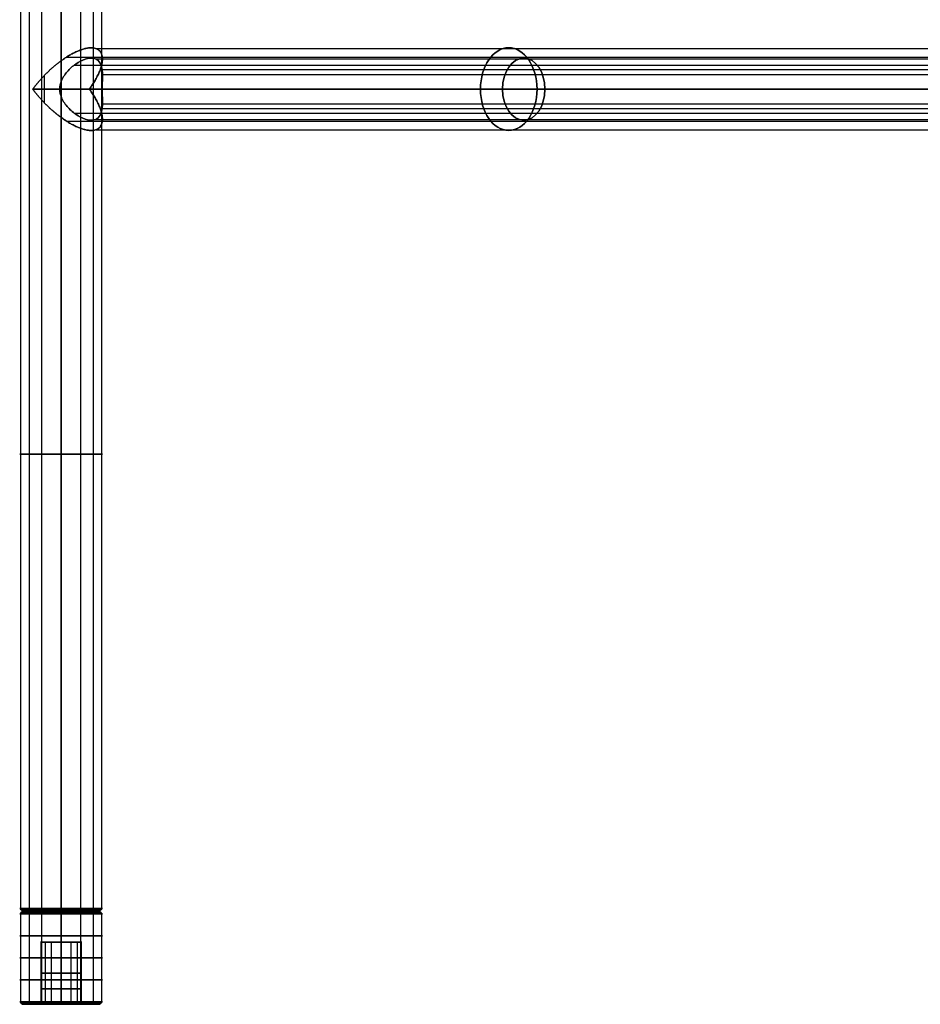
# Model space of a CAD drawing. Header units: millimetres. Extents: x -710 to 710, y 0 to 382.
# Tile 1 of 8: x -710 to -536, y 0 to 190. Entities that reach past the tile are written whole.
import ezdxf

# ---------------------------------------------------------------- set-up
doc = ezdxf.new("R2010")
doc.units = ezdxf.units.MM
doc.header["$MEASUREMENT"] = 0
for name, color, linetype in [('IGES LEVEL 1', 7, 'Continuous'), ('IGES LEVEL 18', 7, 'Continuous'), ('IGES LEVEL 19', 7, 'Continuous'), ('IGES LEVEL 4', 7, 'Continuous'), ('IGES LEVEL 5', 7, 'Continuous'), ('IGES LEVEL 8', 7, 'Continuous')]:
    doc.layers.add(name, color=color, linetype=linetype)

msp = doc.modelspace()

# ---------------------------------------------------------------- linework, layer by layer
at = {"layer": 'IGES LEVEL 1', "color": 252, "extrusion": (0, 1, 0)}
for centre, radius, start, end in [((702, -327, 106.38), 8, 270, 90), ((702, -327, 106.38), 8, 90, 270), ((702, -327, 18.5), 8, 270, 90), ((702, -327, 18.5), 8, 270, 90), ((702, -327, 18.37), 7.88, 270, 90), ((702, -327, 18.25), 7.75, 270, 90), ((702, -327, 18.12), 7.62, 270, 90), ((702, -327, 18), 7.5, 270, 90), ((702, -327, 18), 7.5, 270, 90), ((702, -327, 18.5), 8, 90, 270), ((702, -327, 18.5), 8, 90, 270), ((702, -327, 18.37), 7.88, 90, 270), ((702, -327, 18.25), 7.75, 90, 270), ((702, -327, 18.12), 7.62, 90, 270), ((702, -327, 18), 7.5, 90, 270), ((702, -327, 18), 7.5, 90, 270)]:
    msp.add_arc(centre, radius, start, end, dxfattribs=at)
at = {"layer": 'IGES LEVEL 1', "extrusion": (0, 1, 0)}
for centre, radius, start, end in [((702, -327, 18.5), 8, 270, 90), ((702, -327, 18), 7.5, 270, 90), ((702, -327, 18.5), 8, 90, 270), ((702, -327, 18), 7.5, 90, 270)]:
    msp.add_arc(centre, radius, start, end, dxfattribs=at)
at = {"layer": 'IGES LEVEL 1', "color": 252}
for points in [[(-709.85, 370, -325.44), (-709.85, 194.25, -325.44), (-709.85, 18.5, -325.44)], [(-708.18, 370, -332.08), (-708.18, 194.25, -332.08), (-708.18, 18.5, -332.08)], [(-705.77, 370, -319.94), (-705.77, 194.25, -319.94), (-705.77, 18.5, -319.94)], [(-702, 18.5, -319), (-702, 194.25, -319), (-702, 370, -319)], [(-702, 370, -335), (-702, 194.25, -335), (-702, 18.5, -335)], [(-702, 18.5, -335), (-702, 194.25, -335), (-702, 370, -335)], [(-702, 370, -319), (-702, 194.25, -319), (-702, 18.5, -319)], [(-698.23, 370, -319.94), (-698.23, 194.25, -319.94), (-698.23, 18.5, -319.94)], [(-695.82, 370, -332.08), (-695.82, 194.25, -332.08), (-695.82, 18.5, -332.08)], [(-694.15, 370, -325.44), (-694.15, 194.25, -325.44), (-694.15, 18.5, -325.44)], [(-709.36, 18, -328.46), (-709.6, 18.25, -328.51), (-709.85, 18.5, -328.56)], [(-709.5, 18, -327), (-702, 18, -327), (-694.5, 18, -327)], [(-707.8, 18, -322.24), (-707.99, 18.25, -322.08), (-708.18, 18.5, -321.92)], [(-705.54, 18, -333.61), (-705.65, 18.25, -333.83), (-705.77, 18.5, -334.06)], [(-702, 18.5, -335), (-702, 18.25, -334.75), (-702, 18, -334.5)], [(-702, 18, -319.5), (-702, 18.25, -319.25), (-702, 18.5, -319)], [(-702, 18.5, -319), (-702, 18.25, -319.25), (-702, 18, -319.5)], [(-702, 18, -334.5), (-702, 18.25, -334.75), (-702, 18.5, -335)], [(-702, 18, -334.5), (-702, 18, -327), (-702, 18, -319.5)], [(-698.46, 18, -333.61), (-698.35, 18.25, -333.83), (-698.23, 18.5, -334.06)], [(-696.2, 18, -322.24), (-696.01, 18.25, -322.08), (-695.82, 18.5, -321.92)], [(-694.64, 18, -328.46), (-694.4, 18.25, -328.51), (-694.15, 18.5, -328.56)]]:
    msp.add_open_spline(points, degree=2, dxfattribs=at)
at = {"layer": 'IGES LEVEL 1'}
for points in [[(-702, 18.5, -335), (-702, 194.25, -335), (-702, 370, -335)], [(-702, 370, -319), (-702, 194.25, -319), (-702, 18.5, -319)], [(-702, 18.5, -319), (-702, 18.25, -319.25), (-702, 18, -319.5)], [(-702, 18, -334.5), (-702, 18.25, -334.75), (-702, 18.5, -335)]]:
    msp.add_open_spline(points, degree=2, dxfattribs=at)
at = {"layer": 'IGES LEVEL 18', "color": 252, "extrusion": (0.729573, 0, -0.683903)}
for centre, radius, start, end in [((177, -241.53, -617.13), 8, 270, 90), ((177, -241.53, -613.14), 6, 270, 90), ((177, -241.53, -617.13), 8, 90, 270), ((177, -241.53, -613.14), 6, 90, 270)]:
    msp.add_arc(centre, radius, start, end, dxfattribs=at)
at = {"layer": 'IGES LEVEL 18', "color": 252, "extrusion": (0, 1, 0)}
for start, end in [(271.7398, 313.1494), (133.1494, 174.559)]:
    msp.add_arc((702, 327, 177), 8, start, end, dxfattribs=at)
at = {"layer": 'IGES LEVEL 18'}
for points, weights in [([(-702, 182.47, 319), (-693.43, 188.73, 319), (-690.27, 185.57, 326.97), (-696.53, 177, 332.84)], [1, 0.578475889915, 0.578475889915, 1]), ([(-707.47, 177, 321.16), (-705.97, 179.06, 319.76), (-704.06, 180.97, 319), (-702, 182.47, 319)], [1, 0.953292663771, 0.953292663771, 1]), ([(-702, 171.53, 319), (-704.06, 173.03, 319), (-705.97, 174.94, 319.76), (-707.47, 177, 321.16)], [1, 0.953292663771, 0.953292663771, 1]), ([(-696.53, 177, 332.84), (-690.27, 168.43, 326.97), (-693.43, 165.27, 319), (-702, 171.53, 319)], [1, 0.578475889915, 0.578475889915, 1])]:
    msp.add_rational_spline(points, weights, degree=3, dxfattribs=at)
at = {"layer": 'IGES LEVEL 18', "color": 252}
for points, weights in [([(-702, 182.47, 319), (-693.43, 188.73, 319), (-690.27, 185.57, 326.97), (-696.53, 177, 332.84)], [1, 0.578475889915, 0.578475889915, 1]), ([(-702, 182.47, 319), (-693.43, 188.73, 319), (-690.27, 185.57, 326.97), (-696.53, 177, 332.84)], [1, 0.578475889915, 0.578475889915, 1]), ([(-707.47, 177, 321.16), (-705.97, 179.06, 319.76), (-704.06, 180.97, 319), (-702, 182.47, 319)], [1, 0.953292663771, 0.953292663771, 1]), ([(-707.47, 177, 321.16), (-705.97, 179.06, 319.76), (-704.06, 180.97, 319), (-702, 182.47, 319)], [1, 0.953292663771, 0.953292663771, 1]), ([(-702, 171.53, 319), (-704.06, 173.03, 319), (-705.97, 174.94, 319.76), (-707.47, 177, 321.16)], [1, 0.953292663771, 0.953292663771, 1]), ([(-702, 171.53, 319), (-704.06, 173.03, 319), (-705.97, 174.94, 319.76), (-707.47, 177, 321.16)], [1, 0.953292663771, 0.953292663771, 1]), ([(-696.53, 177, 332.84), (-690.27, 168.43, 326.97), (-693.43, 165.27, 319), (-702, 171.53, 319)], [1, 0.578475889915, 0.578475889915, 1]), ([(-696.53, 177, 332.84), (-690.27, 168.43, 326.97), (-693.43, 165.27, 319), (-702, 171.53, 319)], [1, 0.578475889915, 0.578475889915, 1])]:
    msp.add_rational_spline(points, weights, degree=3, dxfattribs=at)
for points in [[(-695.21, 184.85, 322.77), (-523.04, 184.85, 161.39), (-350.88, 184.85, 0)], [(-700.96, 183.18, 319.07), (-530.77, 183.18, 159.53), (-360.58, 183.18, 0)], [(-695.43, 182.88, 322.44), (-523.44, 182.88, 161.22), (-351.45, 182.88, 0)], [(-694.21, 183.92, 325.2), (-694.21, 182.69, 325.2), (-694.21, 181.46, 325.2)], [(-702, 182.47, 319), (-702, 180.43, 319), (-702, 178.39, 319)], [(-702, 178.39, 319), (-702, 180.43, 319), (-702, 182.47, 319)], [(-699.47, 181.64, 319.41), (-529.1, 181.64, 159.71), (-358.73, 181.64, 0)], [(-705.29, 179.59, 319.71), (-705.29, 177, 319.71), (-705.29, 174.41, 319.71)], [(-694.42, 180.77, 329.57), (-522.21, 180.77, 168.14), (-350, 180.77, 6.71)], [(-694, 179.83, 326.76), (-522, 179.83, 165.52), (-350, 179.83, 4.29)], [(-707.47, 177, 321.16), (-536.17, 177, 160.58), (-364.86, 177)], [(-364.86, 177), (-536.17, 177, 160.58), (-707.47, 177, 321.16)], [(-361.94, 177), (-532.09, 177, 159.5), (-702.24, 177, 319)], [(-702.24, 177, 319), (-532.09, 177, 159.5), (-361.94, 177)], [(-702, 175.61, 319), (-702, 173.57, 319), (-702, 171.53, 319)], [(-702, 171.53, 319), (-702, 173.57, 319), (-702, 175.61, 319)], [(-350, 177, 8), (-523.26, 177, 170.42), (-696.53, 177, 332.84)], [(-696.53, 177, 332.84), (-523.26, 177, 170.42), (-350, 177, 8)], [(-694.04, 177, 327.76), (-522.02, 177, 166.51), (-350, 177, 5.26)], [(-350, 177, 5.26), (-522.02, 177, 166.51), (-694.04, 177, 327.76)], [(-694, 174.17, 326.76), (-522, 174.17, 165.52), (-350, 174.17, 4.29)], [(-699.47, 172.36, 319.41), (-529.1, 172.36, 159.71), (-358.73, 172.36, 0)], [(-694.42, 173.23, 329.57), (-522.21, 173.23, 168.14), (-350, 173.23, 6.71)], [(-694.21, 172.54, 325.2), (-694.21, 171.31, 325.2), (-694.21, 170.08, 325.2)], [(-700.96, 170.82, 319.07), (-530.77, 170.82, 159.53), (-360.58, 170.82, 0)], [(-695.43, 171.12, 322.44), (-523.44, 171.12, 161.22), (-351.45, 171.12, 0)], [(-695.21, 169.15, 322.77), (-523.04, 169.15, 161.39), (-350.88, 169.15, 0)]]:
    msp.add_open_spline(points, degree=2, dxfattribs=at)
at = {"layer": 'IGES LEVEL 18'}
for points, knots in [([(-694.04, 177, 327.76), (-694.04, 177.77, 327.76), (-694.01, 178.52, 327.52), (-693.99, 179.86, 326.79), (-694.01, 180.46, 326.3), (-694.19, 181.5, 325.19), (-694.34, 181.95, 324.58), (-694.87, 182.64, 323.3), (-695.24, 182.87, 322.65), (-696.18, 183.05, 321.46), (-696.75, 182.99, 320.92), (-697.95, 182.6, 320.06), (-698.58, 182.27, 319.74), (-699.77, 181.44, 319.29), (-700.34, 180.93, 319.16), (-701.33, 179.77, 319.01), (-701.75, 179.11, 319), (-702, 178.39, 319)], [0, 0, 0, 0, 0.125, 0.125, 0.25, 0.25, 0.375, 0.375, 0.5, 0.5, 0.625, 0.625, 0.75, 0.75, 0.875, 0.875, 1, 1, 1, 1]), ([(-702.24, 177, 319), (-702.24, 177.24, 319), (-702.22, 177.48, 319), (-702.14, 177.94, 319), (-702.08, 178.17, 319), (-702, 178.39, 319)], [0, 0, 0, 0, 0.5, 0.5, 1, 1, 1, 1]), ([(-702, 175.61, 319), (-702.08, 175.83, 319), (-702.14, 176.06, 319), (-702.22, 176.53, 319), (-702.24, 176.76, 319), (-702.24, 177, 319)], [0, 0, 0, 0, 0.5, 0.5, 1, 1, 1, 1]), ([(-702, 175.61, 319), (-701.75, 174.88, 319), (-701.33, 174.23, 319.01), (-700.34, 173.07, 319.16), (-699.77, 172.56, 319.29), (-698.57, 171.73, 319.74), (-697.94, 171.4, 320.07), (-696.73, 171.01, 320.93), (-696.16, 170.95, 321.48), (-695.23, 171.13, 322.67), (-694.86, 171.37, 323.33), (-694.35, 172.05, 324.58), (-694.19, 172.5, 325.19), (-694.01, 173.54, 326.3), (-693.99, 174.14, 326.79), (-694.01, 175.47, 327.52), (-694.04, 176.23, 327.76), (-694.04, 177, 327.76)], [0, 0, 0, 0, 0.125, 0.125, 0.25, 0.25, 0.375, 0.375, 0.5, 0.5, 0.625, 0.625, 0.75, 0.75, 0.875, 0.875, 1, 1, 1, 1])]:
    msp.add_open_spline(points, degree=3, knots=knots, dxfattribs=at)
at = {"layer": 'IGES LEVEL 18', "color": 252}
for points, knots in [([(-702, 178.39, 319), (-701.75, 179.11, 319), (-701.33, 179.77, 319.01), (-700.34, 180.93, 319.16), (-699.77, 181.44, 319.29), (-698.58, 182.27, 319.74), (-697.95, 182.6, 320.06), (-696.75, 182.99, 320.92), (-696.18, 183.05, 321.46), (-695.24, 182.87, 322.65), (-694.87, 182.64, 323.3), (-694.34, 181.95, 324.58), (-694.19, 181.5, 325.19), (-694.01, 180.46, 326.3), (-693.99, 179.86, 326.79), (-694.01, 178.52, 327.52), (-694.04, 177.77, 327.76), (-694.04, 177, 327.76)], [4, 4, 4, 4, 4.125, 4.125, 4.25, 4.25, 4.375, 4.375, 4.5, 4.5, 4.625, 4.625, 4.75, 4.75, 4.875, 4.875, 5, 5, 5, 5]), ([(-694.04, 177, 327.76), (-694.04, 177.77, 327.76), (-694.01, 178.52, 327.52), (-693.99, 179.86, 326.79), (-694.01, 180.46, 326.3), (-694.19, 181.5, 325.19), (-694.34, 181.95, 324.58), (-694.87, 182.64, 323.3), (-695.24, 182.87, 322.65), (-696.18, 183.05, 321.46), (-696.75, 182.99, 320.92), (-697.95, 182.6, 320.06), (-698.58, 182.27, 319.74), (-699.77, 181.44, 319.29), (-700.34, 180.93, 319.16), (-701.33, 179.77, 319.01), (-701.75, 179.11, 319), (-702, 178.39, 319)], [3, 3, 3, 3, 3.125, 3.125, 3.25, 3.25, 3.375, 3.375, 3.5, 3.5, 3.625, 3.625, 3.75, 3.75, 3.875, 3.875, 4, 4, 4, 4]), ([(-702, 178.39, 319), (-702.08, 178.17, 319), (-702.14, 177.94, 319), (-702.22, 177.48, 319), (-702.24, 177.24, 319), (-702.24, 177, 319)], [0, 0, 0, 0, 0.5, 0.5, 1, 1, 1, 1]), ([(-702.24, 177, 319), (-702.24, 177.24, 319), (-702.22, 177.48, 319), (-702.14, 177.94, 319), (-702.08, 178.17, 319), (-702, 178.39, 319)], [3, 3, 3, 3, 3.5, 3.5, 4, 4, 4, 4]), ([(-702.24, 177, 319), (-702.24, 176.76, 319), (-702.22, 176.53, 319), (-702.14, 176.06, 319), (-702.08, 175.83, 319), (-702, 175.61, 319)], [1, 1, 1, 1, 1.5, 1.5, 2, 2, 2, 2]), ([(-702, 175.61, 319), (-702.08, 175.83, 319), (-702.14, 176.06, 319), (-702.22, 176.53, 319), (-702.24, 176.76, 319), (-702.24, 177, 319)], [0, 0, 0, 0, 0.5, 0.5, 1, 1, 1, 1]), ([(-694.04, 177, 327.76), (-694.04, 176.23, 327.76), (-694.01, 175.47, 327.52), (-693.99, 174.14, 326.79), (-694.01, 173.54, 326.3), (-694.19, 172.5, 325.19), (-694.35, 172.05, 324.58), (-694.86, 171.37, 323.33), (-695.23, 171.13, 322.67), (-696.16, 170.95, 321.48), (-696.73, 171.01, 320.93), (-697.94, 171.4, 320.07), (-698.57, 171.73, 319.74), (-699.77, 172.56, 319.29), (-700.34, 173.07, 319.16), (-701.33, 174.23, 319.01), (-701.75, 174.88, 319), (-702, 175.61, 319)], [5, 5, 5, 5, 5.125, 5.125, 5.25, 5.25, 5.375, 5.375, 5.5, 5.5, 5.625, 5.625, 5.75, 5.75, 5.875, 5.875, 6, 6, 6, 6]), ([(-702, 175.61, 319), (-701.75, 174.88, 319), (-701.33, 174.23, 319.01), (-700.34, 173.07, 319.16), (-699.77, 172.56, 319.29), (-698.57, 171.73, 319.74), (-697.94, 171.4, 320.07), (-696.73, 171.01, 320.93), (-696.16, 170.95, 321.48), (-695.23, 171.13, 322.67), (-694.86, 171.37, 323.33), (-694.35, 172.05, 324.58), (-694.19, 172.5, 325.19), (-694.01, 173.54, 326.3), (-693.99, 174.14, 326.79), (-694.01, 175.47, 327.52), (-694.04, 176.23, 327.76), (-694.04, 177, 327.76)], [2, 2, 2, 2, 2.125, 2.125, 2.25, 2.25, 2.375, 2.375, 2.5, 2.5, 2.625, 2.625, 2.75, 2.75, 2.875, 2.875, 3, 3, 3, 3])]:
    msp.add_open_spline(points, degree=3, knots=knots, dxfattribs=at)
at = {"layer": 'IGES LEVEL 18'}
for points in [[(-702, 178.39, 319), (-702, 180.43, 319), (-702, 182.47, 319)], [(-364.86, 177), (-536.17, 177, 160.58), (-707.47, 177, 321.16)], [(-702.24, 177, 319), (-532.09, 177, 159.5), (-361.94, 177)], [(-702, 171.53, 319), (-702, 173.57, 319), (-702, 175.61, 319)], [(-696.53, 177, 332.84), (-523.26, 177, 170.42), (-350, 177, 8)], [(-350, 177, 5.26), (-522.02, 177, 166.51), (-694.04, 177, 327.76)]]:
    msp.add_open_spline(points, degree=2, dxfattribs=at)
at = {"layer": 'IGES LEVEL 19', "color": 252, "extrusion": (0.729573, 0, 0.683903)}
for centre, radius, start, end in [((177, 241.53, -617.13), 8, 270, 90), ((177, 241.53, -613.14), 6, 270, 90), ((177, 241.53, -617.13), 8, 90, 270), ((177, 241.53, -613.14), 6, 90, 270)]:
    msp.add_arc(centre, radius, start, end, dxfattribs=at)
at = {"layer": 'IGES LEVEL 19', "color": 252, "extrusion": (0, 1, 0)}
for start, end in [(46.8506, 88.2602), (185.441, 226.8506)]:
    msp.add_arc((702, -327, 177), 8, start, end, dxfattribs=at)
at = {"layer": 'IGES LEVEL 19'}
for points, weights in [([(-696.53, 177, -332.84), (-690.27, 185.57, -326.97), (-693.43, 188.73, -319), (-702, 182.47, -319)], [1, 0.578475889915, 0.578475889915, 1]), ([(-702, 182.47, -319), (-704.06, 180.97, -319), (-705.97, 179.06, -319.76), (-707.47, 177, -321.16)], [1, 0.953292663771, 0.953292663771, 1]), ([(-707.47, 177, -321.16), (-705.97, 174.94, -319.76), (-704.06, 173.03, -319), (-702, 171.53, -319)], [1, 0.953292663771, 0.953292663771, 1]), ([(-702, 171.53, -319), (-693.43, 165.27, -319), (-690.27, 168.43, -326.97), (-696.53, 177, -332.84)], [1, 0.578475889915, 0.578475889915, 1])]:
    msp.add_rational_spline(points, weights, degree=3, dxfattribs=at)
at = {"layer": 'IGES LEVEL 19', "color": 252}
for points, weights in [([(-696.53, 177, -332.84), (-690.27, 185.57, -326.97), (-693.43, 188.73, -319), (-702, 182.47, -319)], [1, 0.578475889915, 0.578475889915, 1]), ([(-696.53, 177, -332.84), (-690.27, 185.57, -326.97), (-693.43, 188.73, -319), (-702, 182.47, -319)], [1, 0.578475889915, 0.578475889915, 1]), ([(-702, 182.47, -319), (-704.06, 180.97, -319), (-705.97, 179.06, -319.76), (-707.47, 177, -321.16)], [1, 0.953292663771, 0.953292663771, 1]), ([(-702, 182.47, -319), (-704.06, 180.97, -319), (-705.97, 179.06, -319.76), (-707.47, 177, -321.16)], [1, 0.953292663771, 0.953292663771, 1]), ([(-707.47, 177, -321.16), (-705.97, 174.94, -319.76), (-704.06, 173.03, -319), (-702, 171.53, -319)], [1, 0.953292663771, 0.953292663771, 1]), ([(-707.47, 177, -321.16), (-705.97, 174.94, -319.76), (-704.06, 173.03, -319), (-702, 171.53, -319)], [1, 0.953292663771, 0.953292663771, 1]), ([(-702, 171.53, -319), (-693.43, 165.27, -319), (-690.27, 168.43, -326.97), (-696.53, 177, -332.84)], [1, 0.578475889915, 0.578475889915, 1]), ([(-702, 171.53, -319), (-693.43, 165.27, -319), (-690.27, 168.43, -326.97), (-696.53, 177, -332.84)], [1, 0.578475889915, 0.578475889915, 1])]:
    msp.add_rational_spline(points, weights, degree=3, dxfattribs=at)
for points in [[(-695.21, 184.85, -322.77), (-523.04, 184.85, -161.39), (-350.88, 184.85, 0)], [(-700.96, 183.18, -319.07), (-530.77, 183.18, -159.53), (-360.58, 183.18, 0)], [(-695.43, 182.88, -322.44), (-523.44, 182.88, -161.22), (-351.45, 182.88, 0)], [(-694.21, 183.92, -325.2), (-694.21, 182.69, -325.2), (-694.21, 181.46, -325.2)], [(-702, 182.47, -319), (-702, 180.43, -319), (-702, 178.39, -319)], [(-702, 178.39, -319), (-702, 180.43, -319), (-702, 182.47, -319)], [(-699.47, 181.64, -319.41), (-529.1, 181.64, -159.71), (-358.73, 181.64, 0)], [(-705.29, 179.59, -319.71), (-705.29, 177, -319.71), (-705.29, 174.41, -319.71)], [(-694.42, 180.77, -329.57), (-522.21, 180.77, -168.14), (-350, 180.77, -6.71)], [(-694, 179.83, -326.76), (-522, 179.83, -165.52), (-350, 179.83, -4.29)], [(-707.47, 177, -321.16), (-536.17, 177, -160.58), (-364.86, 177)], [(-364.86, 177), (-536.17, 177, -160.58), (-707.47, 177, -321.16)], [(-361.94, 177), (-532.09, 177, -159.5), (-702.24, 177, -319)], [(-702.24, 177, -319), (-532.09, 177, -159.5), (-361.94, 177)], [(-702, 175.61, -319), (-702, 173.57, -319), (-702, 171.53, -319)], [(-702, 171.53, -319), (-702, 173.57, -319), (-702, 175.61, -319)], [(-350, 177, -8), (-523.26, 177, -170.42), (-696.53, 177, -332.84)], [(-696.53, 177, -332.84), (-523.26, 177, -170.42), (-350, 177, -8)], [(-694.04, 177, -327.76), (-522.02, 177, -166.51), (-350, 177, -5.26)], [(-350, 177, -5.26), (-522.02, 177, -166.51), (-694.04, 177, -327.76)], [(-694, 174.17, -326.76), (-522, 174.17, -165.52), (-350, 174.17, -4.29)], [(-699.47, 172.36, -319.41), (-529.1, 172.36, -159.71), (-358.73, 172.36, 0)], [(-694.42, 173.23, -329.57), (-522.21, 173.23, -168.14), (-350, 173.23, -6.71)], [(-694.21, 172.54, -325.2), (-694.21, 171.31, -325.2), (-694.21, 170.08, -325.2)], [(-700.96, 170.82, -319.07), (-530.77, 170.82, -159.53), (-360.58, 170.82, 0)], [(-695.43, 171.12, -322.44), (-523.44, 171.12, -161.22), (-351.45, 171.12, 0)], [(-695.21, 169.15, -322.77), (-523.04, 169.15, -161.39), (-350.88, 169.15, 0)]]:
    msp.add_open_spline(points, degree=2, dxfattribs=at)
at = {"layer": 'IGES LEVEL 19'}
for points, knots in [([(-694.04, 177, -327.76), (-694.04, 177.77, -327.76), (-694.01, 178.52, -327.52), (-693.99, 179.86, -326.79), (-694.01, 180.46, -326.3), (-694.19, 181.5, -325.19), (-694.34, 181.95, -324.58), (-694.87, 182.64, -323.3), (-695.24, 182.87, -322.65), (-696.18, 183.05, -321.46), (-696.75, 182.99, -320.92), (-697.95, 182.6, -320.06), (-698.58, 182.27, -319.74), (-699.77, 181.44, -319.29), (-700.34, 180.93, -319.16), (-701.33, 179.77, -319.01), (-701.75, 179.11, -319), (-702, 178.39, -319)], [0, 0, 0, 0, 0.125, 0.125, 0.25, 0.25, 0.375, 0.375, 0.5, 0.5, 0.625, 0.625, 0.75, 0.75, 0.875, 0.875, 1, 1, 1, 1]), ([(-702.24, 177, -319), (-702.24, 177.24, -319), (-702.22, 177.48, -319), (-702.14, 177.94, -319), (-702.08, 178.17, -319), (-702, 178.39, -319)], [0, 0, 0, 0, 0.5, 0.5, 1, 1, 1, 1]), ([(-702, 175.61, -319), (-702.08, 175.83, -319), (-702.14, 176.06, -319), (-702.22, 176.53, -319), (-702.24, 176.76, -319), (-702.24, 177, -319)], [0, 0, 0, 0, 0.5, 0.5, 1, 1, 1, 1]), ([(-702, 175.61, -319), (-701.75, 174.88, -319), (-701.33, 174.23, -319.01), (-700.34, 173.07, -319.16), (-699.77, 172.56, -319.29), (-698.57, 171.73, -319.74), (-697.94, 171.4, -320.07), (-696.73, 171.01, -320.93), (-696.16, 170.95, -321.48), (-695.23, 171.13, -322.67), (-694.86, 171.37, -323.33), (-694.35, 172.05, -324.58), (-694.19, 172.5, -325.19), (-694.01, 173.54, -326.3), (-693.99, 174.14, -326.79), (-694.01, 175.47, -327.52), (-694.04, 176.23, -327.76), (-694.04, 177, -327.76)], [0, 0, 0, 0, 0.125, 0.125, 0.25, 0.25, 0.375, 0.375, 0.5, 0.5, 0.625, 0.625, 0.75, 0.75, 0.875, 0.875, 1, 1, 1, 1])]:
    msp.add_open_spline(points, degree=3, knots=knots, dxfattribs=at)
at = {"layer": 'IGES LEVEL 19', "color": 252}
for points, knots in [([(-702, 178.39, -319), (-701.75, 179.11, -319), (-701.33, 179.77, -319.01), (-700.34, 180.93, -319.16), (-699.77, 181.44, -319.29), (-698.58, 182.27, -319.74), (-697.95, 182.6, -320.06), (-696.75, 182.99, -320.92), (-696.18, 183.05, -321.46), (-695.24, 182.87, -322.65), (-694.87, 182.64, -323.3), (-694.34, 181.95, -324.58), (-694.19, 181.5, -325.19), (-694.01, 180.46, -326.3), (-693.99, 179.86, -326.79), (-694.01, 178.52, -327.52), (-694.04, 177.77, -327.76), (-694.04, 177, -327.76)], [0, 0, 0, 0, 0.125, 0.125, 0.25, 0.25, 0.375, 0.375, 0.5, 0.5, 0.625, 0.625, 0.75, 0.75, 0.875, 0.875, 1, 1, 1, 1]), ([(-694.04, 177, -327.76), (-694.04, 177.77, -327.76), (-694.01, 178.52, -327.52), (-693.99, 179.86, -326.79), (-694.01, 180.46, -326.3), (-694.19, 181.5, -325.19), (-694.34, 181.95, -324.58), (-694.87, 182.64, -323.3), (-695.24, 182.87, -322.65), (-696.18, 183.05, -321.46), (-696.75, 182.99, -320.92), (-697.95, 182.6, -320.06), (-698.58, 182.27, -319.74), (-699.77, 181.44, -319.29), (-700.34, 180.93, -319.16), (-701.33, 179.77, -319.01), (-701.75, 179.11, -319), (-702, 178.39, -319)], [4, 4, 4, 4, 4.125, 4.125, 4.25, 4.25, 4.375, 4.375, 4.5, 4.5, 4.625, 4.625, 4.75, 4.75, 4.875, 4.875, 5, 5, 5, 5]), ([(-702, 178.39, -319), (-702.08, 178.17, -319), (-702.14, 177.94, -319), (-702.22, 177.48, -319), (-702.24, 177.24, -319), (-702.24, 177, -319)], [5, 5, 5, 5, 5.5, 5.5, 6, 6, 6, 6]), ([(-702.24, 177, -319), (-702.24, 177.24, -319), (-702.22, 177.48, -319), (-702.14, 177.94, -319), (-702.08, 178.17, -319), (-702, 178.39, -319)], [3, 3, 3, 3, 3.5, 3.5, 4, 4, 4, 4]), ([(-702.24, 177, -319), (-702.24, 176.76, -319), (-702.22, 176.53, -319), (-702.14, 176.06, -319), (-702.08, 175.83, -319), (-702, 175.61, -319)], [3, 3, 3, 3, 3.5, 3.5, 4, 4, 4, 4]), ([(-702, 175.61, -319), (-702.08, 175.83, -319), (-702.14, 176.06, -319), (-702.22, 176.53, -319), (-702.24, 176.76, -319), (-702.24, 177, -319)], [2, 2, 2, 2, 2.5, 2.5, 3, 3, 3, 3]), ([(-694.04, 177, -327.76), (-694.04, 176.23, -327.76), (-694.01, 175.47, -327.52), (-693.99, 174.14, -326.79), (-694.01, 173.54, -326.3), (-694.19, 172.5, -325.19), (-694.35, 172.05, -324.58), (-694.86, 171.37, -323.33), (-695.23, 171.13, -322.67), (-696.16, 170.95, -321.48), (-696.73, 171.01, -320.93), (-697.94, 171.4, -320.07), (-698.57, 171.73, -319.74), (-699.77, 172.56, -319.29), (-700.34, 173.07, -319.16), (-701.33, 174.23, -319.01), (-701.75, 174.88, -319), (-702, 175.61, -319)], [1, 1, 1, 1, 1.125, 1.125, 1.25, 1.25, 1.375, 1.375, 1.5, 1.5, 1.625, 1.625, 1.75, 1.75, 1.875, 1.875, 2, 2, 2, 2]), ([(-702, 175.61, -319), (-701.75, 174.88, -319), (-701.33, 174.23, -319.01), (-700.34, 173.07, -319.16), (-699.77, 172.56, -319.29), (-698.57, 171.73, -319.74), (-697.94, 171.4, -320.07), (-696.73, 171.01, -320.93), (-696.16, 170.95, -321.48), (-695.23, 171.13, -322.67), (-694.86, 171.37, -323.33), (-694.35, 172.05, -324.58), (-694.19, 172.5, -325.19), (-694.01, 173.54, -326.3), (-693.99, 174.14, -326.79), (-694.01, 175.47, -327.52), (-694.04, 176.23, -327.76), (-694.04, 177, -327.76)], [4, 4, 4, 4, 4.125, 4.125, 4.25, 4.25, 4.375, 4.375, 4.5, 4.5, 4.625, 4.625, 4.75, 4.75, 4.875, 4.875, 5, 5, 5, 5])]:
    msp.add_open_spline(points, degree=3, knots=knots, dxfattribs=at)
at = {"layer": 'IGES LEVEL 19'}
for points in [[(-702, 178.39, -319), (-702, 180.43, -319), (-702, 182.47, -319)], [(-364.86, 177), (-536.17, 177, -160.58), (-707.47, 177, -321.16)], [(-702.24, 177, -319), (-532.09, 177, -159.5), (-361.94, 177)], [(-702, 171.53, -319), (-702, 173.57, -319), (-702, 175.61, -319)], [(-696.53, 177, -332.84), (-523.26, 177, -170.42), (-350, 177, -8)], [(-350, 177, -5.26), (-522.02, 177, -166.51), (-694.04, 177, -327.76)]]:
    msp.add_open_spline(points, degree=2, dxfattribs=at)
at = {"layer": 'IGES LEVEL 4', "color": 252, "extrusion": (0, 1, 0)}
for centre, radius, start, end in [((702, 327, 106.38), 8, 270, 90), ((702, 327, 106.38), 8, 90, 270), ((702, 327, 18.5), 8, 270, 90), ((702, 327, 18.5), 8, 270, 90), ((702, 327, 18.37), 7.88, 270, 90), ((702, 327, 18.25), 7.75, 270, 90), ((702, 327, 18.12), 7.62, 270, 90), ((702, 327, 18), 7.5, 270, 90), ((702, 327, 18), 7.5, 270, 90), ((702, 327, 18.5), 8, 90, 270), ((702, 327, 18.5), 8, 90, 270), ((702, 327, 18.37), 7.88, 90, 270), ((702, 327, 18.25), 7.75, 90, 270), ((702, 327, 18.12), 7.62, 90, 270), ((702, 327, 18), 7.5, 90, 270), ((702, 327, 18), 7.5, 90, 270)]:
    msp.add_arc(centre, radius, start, end, dxfattribs=at)
at = {"layer": 'IGES LEVEL 4', "extrusion": (0, 1, 0)}
for centre, radius, start, end in [((702, 327, 18.5), 8, 270, 90), ((702, 327, 18), 7.5, 270, 90), ((702, 327, 18.5), 8, 90, 270), ((702, 327, 18), 7.5, 90, 270)]:
    msp.add_arc(centre, radius, start, end, dxfattribs=at)
at = {"layer": 'IGES LEVEL 4', "color": 252}
for points in [[(-709.85, 370, 328.56), (-709.85, 194.25, 328.56), (-709.85, 18.5, 328.56)], [(-708.18, 370, 321.92), (-708.18, 194.25, 321.92), (-708.18, 18.5, 321.92)], [(-705.77, 370, 334.06), (-705.77, 194.25, 334.06), (-705.77, 18.5, 334.06)], [(-702, 18.5, 335), (-702, 194.25, 335), (-702, 370, 335)], [(-702, 370, 319), (-702, 194.25, 319), (-702, 18.5, 319)], [(-702, 18.5, 319), (-702, 194.25, 319), (-702, 370, 319)], [(-702, 370, 335), (-702, 194.25, 335), (-702, 18.5, 335)], [(-698.23, 370, 334.06), (-698.23, 194.25, 334.06), (-698.23, 18.5, 334.06)], [(-695.82, 370, 321.92), (-695.82, 194.25, 321.92), (-695.82, 18.5, 321.92)], [(-694.15, 370, 328.56), (-694.15, 194.25, 328.56), (-694.15, 18.5, 328.56)], [(-709.36, 18, 325.54), (-709.6, 18.25, 325.49), (-709.85, 18.5, 325.44)], [(-709.5, 18, 327), (-702, 18, 327), (-694.5, 18, 327)], [(-707.8, 18, 331.76), (-707.99, 18.25, 331.92), (-708.18, 18.5, 332.08)], [(-705.54, 18, 320.39), (-705.65, 18.25, 320.17), (-705.77, 18.5, 319.94)], [(-702, 18.5, 319), (-702, 18.25, 319.25), (-702, 18, 319.5)], [(-702, 18, 334.5), (-702, 18.25, 334.75), (-702, 18.5, 335)], [(-702, 18.5, 335), (-702, 18.25, 334.75), (-702, 18, 334.5)], [(-702, 18, 319.5), (-702, 18.25, 319.25), (-702, 18.5, 319)], [(-702, 18, 319.5), (-702, 18, 327), (-702, 18, 334.5)], [(-698.46, 18, 320.39), (-698.35, 18.25, 320.17), (-698.23, 18.5, 319.94)], [(-696.2, 18, 331.76), (-696.01, 18.25, 331.92), (-695.82, 18.5, 332.08)], [(-694.64, 18, 325.54), (-694.4, 18.25, 325.49), (-694.15, 18.5, 325.44)]]:
    msp.add_open_spline(points, degree=2, dxfattribs=at)
at = {"layer": 'IGES LEVEL 4'}
for points in [[(-702, 18.5, 319), (-702, 194.25, 319), (-702, 370, 319)], [(-702, 370, 335), (-702, 194.25, 335), (-702, 18.5, 335)], [(-702, 18.5, 335), (-702, 18.25, 334.75), (-702, 18, 334.5)], [(-702, 18, 319.5), (-702, 18.25, 319.25), (-702, 18.5, 319)]]:
    msp.add_open_spline(points, degree=2, dxfattribs=at)
at = {"layer": 'IGES LEVEL 5', "extrusion": (0, 1, 0)}
for centre, radius, start, end in [((702, -327, 17.5), 8, 270, 90), ((702, -327, 18), 7.5, 270, 90), ((702, -327, 18), 7.5, 90, 270), ((702, -327, 17.5), 8, 90, 270), ((702, -327, 12), 4, 270, 90), ((702, -327, 12), 4, 90, 270), ((702, -327, 0.5), 8, 270, 90), ((702, -327, 0.5), 8, 90, 270), ((702, -327), 4, 90, 270), ((702, -327), 7.5, 90, 270), ((702, -327), 7.5, 270, 90), ((702, -327), 4, 270, 90)]:
    msp.add_arc(centre, radius, start, end, dxfattribs=at)
at = {"layer": 'IGES LEVEL 5', "color": 252, "extrusion": (0, 1, 0)}
for centre, radius, start, end in [((702, -327, 17.5), 8, 270, 90), ((702, -327, 17.5), 8, 270, 90), ((702, -327, 17.62), 7.88, 270, 90), ((702, -327, 17.75), 7.75, 270, 90), ((702, -327, 17.88), 7.62, 270, 90), ((702, -327, 18), 7.5, 270, 90), ((702, -327, 18), 7.5, 270, 90), ((702, -327, 18), 7.5, 90, 270), ((702, -327, 18), 7.5, 90, 270), ((702, -327, 17.88), 7.62, 90, 270), ((702, -327, 17.75), 7.75, 90, 270), ((702, -327, 17.62), 7.88, 90, 270), ((702, -327, 17.5), 8, 90, 270), ((702, -327, 17.5), 8, 90, 270), ((702, -327, 13.25), 8, 270, 90), ((702, -327, 12), 4, 270, 90), ((702, -327, 13.25), 8, 90, 270), ((702, -327, 12), 4, 90, 270), ((702, -327, 9), 8, 270, 90), ((702, -327, 9), 4, 270, 90), ((702, -327, 9), 4, 90, 270), ((702, -327, 9), 8, 90, 270), ((702, -327, 6), 4, 270, 90), ((702, -327, 6), 4, 90, 270), ((702, -327, 4.75), 8, 270, 90), ((702, -327, 4.75), 8, 90, 270), ((702, -327, 3), 4, 270, 90), ((702, -327, 3), 4, 90, 270), ((702, -327, 0.5), 8, 270, 90), ((702, -327, 0.5), 8, 270, 90), ((702, -327, 0.37), 7.88, 270, 90), ((702, -327, 0.25), 7.75, 270, 90), ((702, -327, 0.12), 7.62, 270, 90), ((702, -327, 0.5), 8, 90, 270), ((702, -327, 0.5), 8, 90, 270), ((702, -327, 0.37), 7.88, 90, 270), ((702, -327, 0.25), 7.75, 90, 270), ((702, -327, 0.12), 7.62, 90, 270), ((702, -327), 4, 90, 270), ((702, -327), 7.5, 90, 270), ((702, -327), 4, 90, 270), ((702, -327), 7.5, 90, 270), ((702, -327), 7.5, 270, 90), ((702, -327), 7.5, 270, 90), ((702, -327), 4, 270, 90), ((702, -327), 4, 270, 90)]:
    msp.add_arc(centre, radius, start, end, dxfattribs=at)
at = {"layer": 'IGES LEVEL 5', "color": 252}
for points in [[(-709.36, 18, -325.54), (-709.6, 17.75, -325.49), (-709.85, 17.5, -325.44)], [(-709.85, 17.5, -325.44), (-709.85, 9, -325.44), (-709.85, 0.5, -325.44)], [(-709.5, 18, -327), (-702, 18, -327), (-694.5, 18, -327)], [(-707.8, 18, -331.76), (-707.99, 17.75, -331.92), (-708.18, 17.5, -332.08)], [(-708.18, 17.5, -332.08), (-708.18, 9, -332.08), (-708.18, 0.5, -332.08)], [(-705.54, 18, -320.39), (-705.65, 17.75, -320.17), (-705.77, 17.5, -319.94)], [(-705.77, 17.5, -319.94), (-705.77, 9, -319.94), (-705.77, 0.5, -319.94)], [(-702, 17.5, -319), (-702, 17.75, -319.25), (-702, 18, -319.5)], [(-702, 18, -334.5), (-702, 17.75, -334.75), (-702, 17.5, -335)], [(-702, 18, -334.5), (-702, 18, -327), (-702, 18, -319.5)], [(-702, 17.5, -335), (-702, 17.75, -334.75), (-702, 18, -334.5)], [(-702, 18, -319.5), (-702, 17.75, -319.25), (-702, 17.5, -319)], [(-702, 0.5, -319), (-702, 9, -319), (-702, 17.5, -319)], [(-702, 17.5, -335), (-702, 9, -335), (-702, 0.5, -335)], [(-702, 0.5, -335), (-702, 9, -335), (-702, 17.5, -335)], [(-702, 17.5, -319), (-702, 9, -319), (-702, 0.5, -319)], [(-698.46, 18, -320.39), (-698.35, 17.75, -320.17), (-698.23, 17.5, -319.94)], [(-698.23, 17.5, -319.94), (-698.23, 9, -319.94), (-698.23, 0.5, -319.94)], [(-696.2, 18, -331.76), (-696.01, 17.75, -331.92), (-695.82, 17.5, -332.08)], [(-695.82, 17.5, -332.08), (-695.82, 9, -332.08), (-695.82, 0.5, -332.08)], [(-694.64, 18, -325.54), (-694.4, 17.75, -325.49), (-694.15, 17.5, -325.44)], [(-694.15, 17.5, -325.44), (-694.15, 9, -325.44), (-694.15, 0.5, -325.44)], [(-706, 12, -327), (-702, 12, -327), (-698, 12, -327)], [(-705.92, 12, -326.22), (-705.92, 6, -326.22), (-705.92, 0, -326.22)], [(-705.09, 12, -329.54), (-705.09, 6, -329.54), (-705.09, 0, -329.54)], [(-703.89, 12, -323.47), (-703.89, 6, -323.47), (-703.89, 0, -323.47)], [(-702, 12, -331), (-702, 12, -327), (-702, 12, -323)], [(-702, 12, -323), (-702, 6, -323), (-702, 0, -323)], [(-702, 0, -331), (-702, 6, -331), (-702, 12, -331)], [(-702, 12, -331), (-702, 6, -331), (-702, 0, -331)], [(-702, 0, -323), (-702, 6, -323), (-702, 12, -323)], [(-700.11, 12, -323.47), (-700.11, 6, -323.47), (-700.11, 0, -323.47)], [(-698.91, 12, -329.54), (-698.91, 6, -329.54), (-698.91, 0, -329.54)], [(-698.08, 12, -326.22), (-698.08, 6, -326.22), (-698.08, 0, -326.22)], [(-709.36, 0, -328.46), (-709.6, 0.25, -328.51), (-709.85, 0.5, -328.56)], [(-709.5, 0, -327), (-707.75, 0, -327), (-706, 0, -327)], [(-707.8, 0, -322.24), (-707.99, 0.25, -322.08), (-708.18, 0.5, -321.92)], [(-705.54, 0, -333.61), (-705.65, 0.25, -333.83), (-705.77, 0.5, -334.06)], [(-702, 0.5, -335), (-702, 0.25, -334.75), (-702, 0, -334.5)], [(-702, 0, -319.5), (-702, 0.25, -319.25), (-702, 0.5, -319)], [(-702, 0.5, -319), (-702, 0.25, -319.25), (-702, 0, -319.5)], [(-702, 0, -334.5), (-702, 0.25, -334.75), (-702, 0.5, -335)], [(-702, 0, -334.5), (-702, 0, -332.75), (-702, 0, -331)], [(-702, 0, -323), (-702, 0, -321.25), (-702, 0, -319.5)], [(-698.46, 0, -333.61), (-698.35, 0.25, -333.83), (-698.23, 0.5, -334.06)], [(-698, 0, -327), (-696.25, 0, -327), (-694.5, 0, -327)], [(-696.2, 0, -322.24), (-696.01, 0.25, -322.08), (-695.82, 0.5, -321.92)], [(-694.64, 0, -328.46), (-694.4, 0.25, -328.51), (-694.15, 0.5, -328.56)]]:
    msp.add_open_spline(points, degree=2, dxfattribs=at)
at = {"layer": 'IGES LEVEL 5'}
for points in [[(-702, 17.5, -335), (-702, 17.75, -334.75), (-702, 18, -334.5)], [(-702, 18, -319.5), (-702, 17.75, -319.25), (-702, 17.5, -319)], [(-702, 0.5, -335), (-702, 9, -335), (-702, 17.5, -335)], [(-702, 17.5, -319), (-702, 9, -319), (-702, 0.5, -319)], [(-702, 0, -323), (-702, 6, -323), (-702, 12, -323)], [(-702, 12, -331), (-702, 6, -331), (-702, 0, -331)], [(-702, 0.5, -319), (-702, 0.25, -319.25), (-702, 0, -319.5)], [(-702, 0, -334.5), (-702, 0.25, -334.75), (-702, 0.5, -335)]]:
    msp.add_open_spline(points, degree=2, dxfattribs=at)
at = {"layer": 'IGES LEVEL 5', "color": 252}
for points, knots in [([(-702, 12, -331), (-702.39, 12, -331), (-702.78, 12, -330.92), (-703.17, 12, -330.85), (-703.53, 12, -330.7), (-703.89, 12, -330.54), (-704.22, 12, -330.33), (-704.55, 12, -330.11), (-705.11, 12, -329.55), (-705.33, 12, -329.22), (-705.54, 12, -328.89), (-705.7, 12, -328.53), (-705.85, 12, -328.17), (-705.92, 12, -327.78), (-706, 12, -327.39), (-706, 12, -326.61), (-705.92, 12, -326.22), (-705.85, 12, -325.83), (-705.54, 12, -325.11), (-705.11, 12, -324.45), (-704.55, 12, -323.89), (-703.89, 12, -323.46), (-703.17, 12, -323.15), (-702.39, 12, -323), (-702, 12, -323)], [1, 1, 1, 1.0625, 1.0625, 1.125, 1.125, 1.1875, 1.1875, 1.25, 1.3125, 1.3125, 1.375, 1.375, 1.4375, 1.4375, 1.5, 1.5625, 1.5625, 1.625, 1.6875, 1.75, 1.8125, 1.875, 1.9375, 2, 2, 2]), ([(-702, 12, -323), (-701.61, 12, -323), (-700.83, 12, -323.15), (-700.11, 12, -323.46), (-699.45, 12, -323.89), (-698.89, 12, -324.45), (-698.46, 12, -325.11), (-698.15, 12, -325.83), (-698, 12, -326.61), (-698, 12, -327.39), (-698.15, 12, -328.17), (-698.46, 12, -328.89), (-698.89, 12, -329.55), (-699.45, 12, -330.11), (-700.11, 12, -330.54), (-700.83, 12, -330.85), (-701.22, 12, -330.92), (-701.61, 12, -331), (-702, 12, -331)], [0, 0, 0, 0.0625, 0.125, 0.1875, 0.25, 0.3125, 0.375, 0.4375, 0.5, 0.5625, 0.625, 0.6875, 0.75, 0.8125, 0.875, 0.9375, 0.9375, 1, 1, 1])]:
    msp.add_open_spline(points, degree=2, knots=knots, dxfattribs=at)
at = {"layer": 'IGES LEVEL 8', "extrusion": (0, 1, 0)}
for centre, radius, start, end in [((702, 327, 17.5), 8, 270, 90), ((702, 327, 18), 7.5, 270, 90), ((702, 327, 18), 7.5, 90, 270), ((702, 327, 17.5), 8, 90, 270), ((702, 327, 12), 4, 270, 90), ((702, 327, 12), 4, 90, 270), ((702, 327, 0.5), 8, 270, 90), ((702, 327, 0.5), 8, 90, 270), ((702, 327), 4, 90, 270), ((702, 327), 7.5, 90, 270), ((702, 327), 7.5, 270, 90), ((702, 327), 4, 270, 90)]:
    msp.add_arc(centre, radius, start, end, dxfattribs=at)
at = {"layer": 'IGES LEVEL 8', "color": 252, "extrusion": (0, 1, 0)}
for centre, radius, start, end in [((702, 327, 17.5), 8, 270, 90), ((702, 327, 17.5), 8, 270, 90), ((702, 327, 17.62), 7.88, 270, 90), ((702, 327, 17.75), 7.75, 270, 90), ((702, 327, 17.88), 7.62, 270, 90), ((702, 327, 18), 7.5, 270, 90), ((702, 327, 18), 7.5, 270, 90), ((702, 327, 18), 7.5, 90, 270), ((702, 327, 18), 7.5, 90, 270), ((702, 327, 17.88), 7.62, 90, 270), ((702, 327, 17.75), 7.75, 90, 270), ((702, 327, 17.62), 7.88, 90, 270), ((702, 327, 17.5), 8, 90, 270), ((702, 327, 17.5), 8, 90, 270), ((702, 327, 13.25), 8, 270, 90), ((702, 327, 12), 4, 270, 90), ((702, 327, 13.25), 8, 90, 270), ((702, 327, 12), 4, 90, 270), ((702, 327, 9), 8, 270, 90), ((702, 327, 9), 4, 270, 90), ((702, 327, 9), 4, 90, 270), ((702, 327, 9), 8, 90, 270), ((702, 327, 6), 4, 270, 90), ((702, 327, 6), 4, 90, 270), ((702, 327, 4.75), 8, 270, 90), ((702, 327, 4.75), 8, 90, 270), ((702, 327, 3), 4, 270, 90), ((702, 327, 3), 4, 90, 270), ((702, 327, 0.5), 8, 270, 90), ((702, 327, 0.5), 8, 270, 90), ((702, 327, 0.37), 7.88, 270, 90), ((702, 327, 0.25), 7.75, 270, 90), ((702, 327, 0.12), 7.62, 270, 90), ((702, 327, 0.5), 8, 90, 270), ((702, 327, 0.5), 8, 90, 270), ((702, 327, 0.37), 7.88, 90, 270), ((702, 327, 0.25), 7.75, 90, 270), ((702, 327, 0.12), 7.62, 90, 270), ((702, 327), 4, 90, 270), ((702, 327), 7.5, 90, 270), ((702, 327), 4, 90, 270), ((702, 327), 7.5, 90, 270), ((702, 327), 7.5, 270, 90), ((702, 327), 7.5, 270, 90), ((702, 327), 4, 270, 90), ((702, 327), 4, 270, 90)]:
    msp.add_arc(centre, radius, start, end, dxfattribs=at)
at = {"layer": 'IGES LEVEL 8', "color": 252}
for points in [[(-709.36, 18, 328.46), (-709.6, 17.75, 328.51), (-709.85, 17.5, 328.56)], [(-709.85, 17.5, 328.56), (-709.85, 9, 328.56), (-709.85, 0.5, 328.56)], [(-709.5, 18, 327), (-702, 18, 327), (-694.5, 18, 327)], [(-707.8, 18, 322.24), (-707.99, 17.75, 322.08), (-708.18, 17.5, 321.92)], [(-708.18, 17.5, 321.92), (-708.18, 9, 321.92), (-708.18, 0.5, 321.92)], [(-705.54, 18, 333.61), (-705.65, 17.75, 333.83), (-705.77, 17.5, 334.06)], [(-705.77, 17.5, 334.06), (-705.77, 9, 334.06), (-705.77, 0.5, 334.06)], [(-702, 17.5, 335), (-702, 17.75, 334.75), (-702, 18, 334.5)], [(-702, 18, 319.5), (-702, 17.75, 319.25), (-702, 17.5, 319)], [(-702, 18, 319.5), (-702, 18, 327), (-702, 18, 334.5)], [(-702, 17.5, 319), (-702, 17.75, 319.25), (-702, 18, 319.5)], [(-702, 18, 334.5), (-702, 17.75, 334.75), (-702, 17.5, 335)], [(-702, 0.5, 335), (-702, 9, 335), (-702, 17.5, 335)], [(-702, 17.5, 319), (-702, 9, 319), (-702, 0.5, 319)], [(-702, 0.5, 319), (-702, 9, 319), (-702, 17.5, 319)], [(-702, 17.5, 335), (-702, 9, 335), (-702, 0.5, 335)], [(-698.46, 18, 333.61), (-698.35, 17.75, 333.83), (-698.23, 17.5, 334.06)], [(-698.23, 17.5, 334.06), (-698.23, 9, 334.06), (-698.23, 0.5, 334.06)], [(-696.2, 18, 322.24), (-696.01, 17.75, 322.08), (-695.82, 17.5, 321.92)], [(-695.82, 17.5, 321.92), (-695.82, 9, 321.92), (-695.82, 0.5, 321.92)], [(-694.64, 18, 328.46), (-694.4, 17.75, 328.51), (-694.15, 17.5, 328.56)], [(-694.15, 17.5, 328.56), (-694.15, 9, 328.56), (-694.15, 0.5, 328.56)], [(-706, 12, 327), (-702, 12, 327), (-698, 12, 327)], [(-705.92, 12, 327.78), (-705.92, 6, 327.78), (-705.92, 0, 327.78)], [(-705.09, 12, 324.46), (-705.09, 6, 324.46), (-705.09, 0, 324.46)], [(-703.89, 12, 330.53), (-703.89, 6, 330.53), (-703.89, 0, 330.53)], [(-702, 12, 323), (-702, 12, 327), (-702, 12, 331)], [(-702, 12, 331), (-702, 6, 331), (-702, 0, 331)], [(-702, 0, 323), (-702, 6, 323), (-702, 12, 323)], [(-702, 12, 323), (-702, 6, 323), (-702, 0, 323)], [(-702, 0, 331), (-702, 6, 331), (-702, 12, 331)], [(-700.11, 12, 330.53), (-700.11, 6, 330.53), (-700.11, 0, 330.53)], [(-698.91, 12, 324.46), (-698.91, 6, 324.46), (-698.91, 0, 324.46)], [(-698.08, 12, 327.78), (-698.08, 6, 327.78), (-698.08, 0, 327.78)], [(-709.36, 0, 325.54), (-709.6, 0.25, 325.49), (-709.85, 0.5, 325.44)], [(-709.5, 0, 327), (-707.75, 0, 327), (-706, 0, 327)], [(-707.8, 0, 331.76), (-707.99, 0.25, 331.92), (-708.18, 0.5, 332.08)], [(-705.54, 0, 320.39), (-705.65, 0.25, 320.17), (-705.77, 0.5, 319.94)], [(-702, 0.5, 319), (-702, 0.25, 319.25), (-702, 0, 319.5)], [(-702, 0, 334.5), (-702, 0.25, 334.75), (-702, 0.5, 335)], [(-702, 0.5, 335), (-702, 0.25, 334.75), (-702, 0, 334.5)], [(-702, 0, 319.5), (-702, 0.25, 319.25), (-702, 0.5, 319)], [(-702, 0, 319.5), (-702, 0, 321.25), (-702, 0, 323)], [(-702, 0, 331), (-702, 0, 332.75), (-702, 0, 334.5)], [(-698.46, 0, 320.39), (-698.35, 0.25, 320.17), (-698.23, 0.5, 319.94)], [(-698, 0, 327), (-696.25, 0, 327), (-694.5, 0, 327)], [(-696.2, 0, 331.76), (-696.01, 0.25, 331.92), (-695.82, 0.5, 332.08)], [(-694.64, 0, 325.54), (-694.4, 0.25, 325.49), (-694.15, 0.5, 325.44)]]:
    msp.add_open_spline(points, degree=2, dxfattribs=at)
at = {"layer": 'IGES LEVEL 8'}
for points in [[(-702, 17.5, 319), (-702, 17.75, 319.25), (-702, 18, 319.5)], [(-702, 18, 334.5), (-702, 17.75, 334.75), (-702, 17.5, 335)], [(-702, 0.5, 319), (-702, 9, 319), (-702, 17.5, 319)], [(-702, 17.5, 335), (-702, 9, 335), (-702, 0.5, 335)], [(-702, 0, 331), (-702, 6, 331), (-702, 12, 331)], [(-702, 12, 323), (-702, 6, 323), (-702, 0, 323)], [(-702, 0.5, 335), (-702, 0.25, 334.75), (-702, 0, 334.5)], [(-702, 0, 319.5), (-702, 0.25, 319.25), (-702, 0.5, 319)]]:
    msp.add_open_spline(points, degree=2, dxfattribs=at)
at = {"layer": 'IGES LEVEL 8', "color": 252}
for points, knots in [([(-702, 12, 323), (-702.39, 12, 323), (-702.78, 12, 323.08), (-703.17, 12, 323.15), (-703.53, 12, 323.3), (-703.89, 12, 323.46), (-704.22, 12, 323.67), (-704.55, 12, 323.89), (-705.11, 12, 324.45), (-705.33, 12, 324.78), (-705.54, 12, 325.11), (-705.7, 12, 325.47), (-705.85, 12, 325.83), (-705.92, 12, 326.22), (-706, 12, 326.61), (-706, 12, 327.39), (-705.92, 12, 327.78), (-705.85, 12, 328.17), (-705.54, 12, 328.89), (-705.11, 12, 329.55), (-704.55, 12, 330.11), (-703.89, 12, 330.54), (-703.17, 12, 330.85), (-702.39, 12, 331), (-702, 12, 331)], [1, 1, 1, 1.0625, 1.0625, 1.125, 1.125, 1.1875, 1.1875, 1.25, 1.3125, 1.3125, 1.375, 1.375, 1.4375, 1.4375, 1.5, 1.5625, 1.5625, 1.625, 1.6875, 1.75, 1.8125, 1.875, 1.9375, 2, 2, 2]), ([(-702, 12, 331), (-701.61, 12, 331), (-700.83, 12, 330.85), (-700.11, 12, 330.54), (-699.45, 12, 330.11), (-698.89, 12, 329.55), (-698.46, 12, 328.89), (-698.15, 12, 328.17), (-698, 12, 327.39), (-698, 12, 326.61), (-698.15, 12, 325.83), (-698.46, 12, 325.11), (-698.89, 12, 324.45), (-699.45, 12, 323.89), (-700.11, 12, 323.46), (-700.83, 12, 323.15), (-701.22, 12, 323.08), (-701.61, 12, 323), (-702, 12, 323)], [0, 0, 0, 0.0625, 0.125, 0.1875, 0.25, 0.3125, 0.375, 0.4375, 0.5, 0.5625, 0.625, 0.6875, 0.75, 0.8125, 0.875, 0.9375, 0.9375, 1, 1, 1])]:
    msp.add_open_spline(points, degree=2, knots=knots, dxfattribs=at)

doc.saveas('drawing.dxf')
